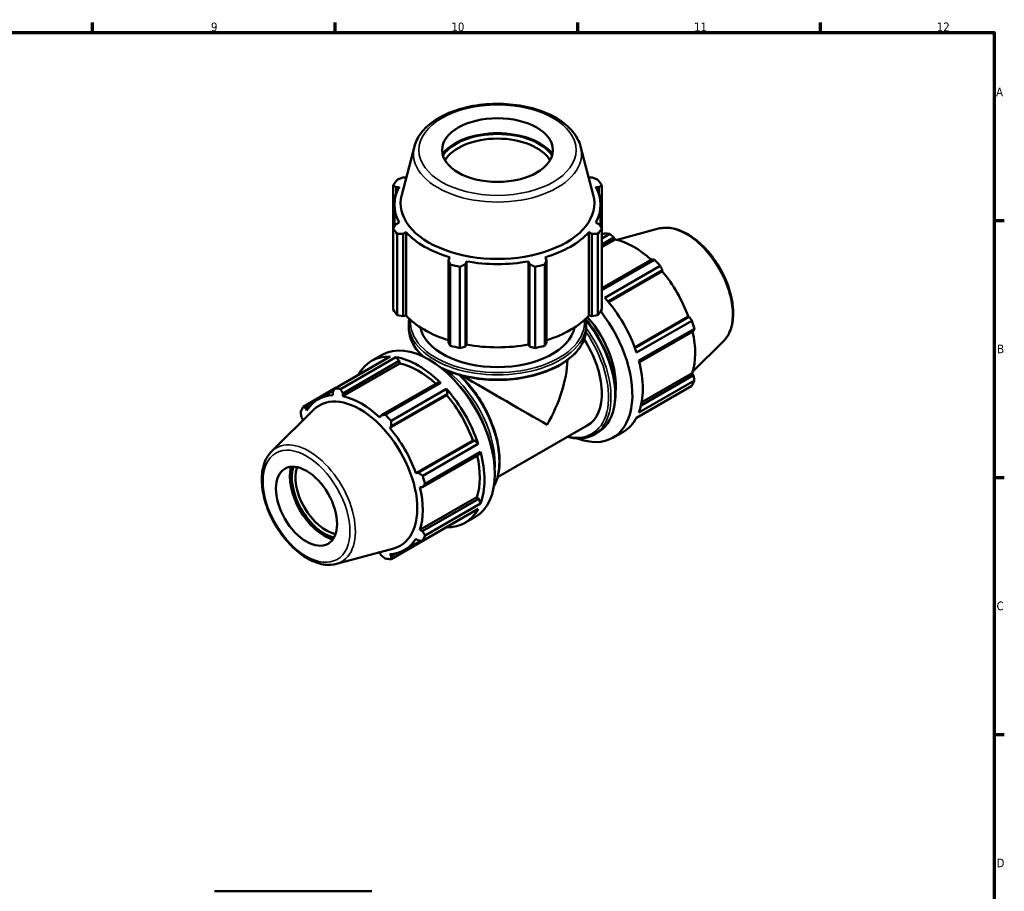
# Model space of a CAD drawing. Header units: millimetres. Extents: x 0 to 908, y 0 to 743.
# Tile 6 of 6: x 540 to 824, y 326 to 578. Entities that reach past the tile are written whole.
import ezdxf

# ---------------------------------------------------------------- set-up
doc = ezdxf.new("R2010")
doc.units = ezdxf.units.MM
for name, color, linetype, lineweight in [('Border (ISO)', 7, 'Continuous', 70), ('Visible (ISO)', 7, 'Continuous', 50), ('Visible Narrow (ISO)', 7, 'Continuous', 35)]:
    doc.layers.add(name, color=color, linetype=linetype, lineweight=lineweight)
doc.styles.add('Note Text (ISO)', font='tahoma.ttf')

# ---------------------------------------------------------------- blocks, each defined once
blk = doc.blocks.new('Borders Default Border')
at = {"layer": 'Border (ISO)'}
for p, q in [((560.67, 574), (560.67, 576.9)), ((630.75, 574), (630.75, 576.9)), ((700.83, 574), (700.83, 576.9)), ((770.92, 574), (770.92, 576.9)), ((821, 519.75), (823.9, 519.75)), ((821, 445.5), (823.9, 445.5)), ((821, 371.25), (823.9, 371.25))]:
    blk.add_line(p, q, dxfattribs=at)
at = {"layer": 'Border (ISO)', "flags": 128}
blk.add_lwpolyline([(20, 20), (20, 574), (821, 574), (821, 20), (20, 20)], dxfattribs=at)
at = {"layer": 'Border (ISO)', "color": 232, "true_color": 0xca0064, "char_height": 2.5, "attachment_point": 7, "style": 'Note Text (ISO)'}
for s, insert in [('9', (594.88, 574.35)), ('10', (664.29, 574.35)), ('11', (734.37, 574.4)), ('12', (804.46, 574.4)), ('A', (821.59, 555.62)), ('B', (821.89, 481.38)), ('C', (821.73, 407.08)), ('D', (821.73, 332.88))]:
    blk.add_mtext(s, dxfattribs=dict(at, insert=insert))

msp = doc.modelspace()

# ---------------------------------------------------------------- linework, layer by layer
at = {"layer": 'Visible (ISO)'}
for p, q in [((653.627, 541.113), (649.952, 527.141)), ((701.618, 541.113), (705.292, 527.141)), ((651.225, 532.17), (650.373, 532.17)), ((704.871, 532.17), (704.02, 532.17)), ((647.513, 529.901), (647.513, 517.422)), ((648.324, 529.321), (649.24, 529.41)), ((648.324, 527.264), (648.324, 529.321)), ((706.005, 529.41), (706.921, 529.321)), ((706.921, 529.321), (706.921, 527.264)), ((707.732, 517.422), (707.732, 529.901)), ((647.862, 517.966), (647.862, 524.256)), ((707.382, 517.966), (707.382, 524.256)), ((649.24, 519.103), (648.324, 518.682)), ((706.921, 518.682), (706.005, 519.103)), ((647.513, 493.962), (647.513, 517.422)), ((648.67, 515.813), (648.67, 492.353)), ((650.373, 515.833), (651.225, 516.343)), ((650.373, 492.033), (650.373, 515.833)), ((651.225, 492.288), (651.225, 516.343)), ((704.02, 492.288), (704.02, 516.343)), ((704.02, 516.343), (704.871, 515.833)), ((704.871, 515.833), (704.871, 492.033)), ((706.575, 492.353), (706.575, 515.813)), ((707.732, 517.422), (707.732, 493.962)), ((707.732, 515.606), (708.373, 515.975)), ((710.04, 515.814), (707.732, 514.485)), ((707.732, 512.827), (711.241, 514.848)), ((711.241, 514.848), (711.6, 514.224)), ((724.153, 517.356), (712.143, 514.098)), ((707.732, 511.997), (711.6, 514.224)), ((663.881, 509.055), (663.437, 508.31)), ((691.807, 508.31), (691.364, 509.055)), ((663.437, 508.31), (663.437, 484.51)), ((663.993, 483.529), (663.993, 506.989)), ((666.787, 506.322), (666.787, 482.862)), ((668.385, 507.13), (668.673, 507.912)), ((668.385, 483.33), (668.385, 507.13)), ((668.673, 483.857), (668.673, 507.912)), ((686.571, 483.857), (686.571, 507.912)), ((686.571, 507.912), (686.86, 507.13)), ((686.86, 507.13), (686.86, 483.33)), ((688.458, 482.862), (688.458, 506.322)), ((691.251, 506.989), (691.251, 483.529)), ((691.807, 484.51), (691.807, 508.31)), ((722.264, 508.5), (707.732, 500.132)), ((707.732, 499.594), (722.969, 508.368)), ((724.636, 506.61), (708.626, 497.391)), ((709.524, 496.351), (725.216, 505.387)), ((709.683, 496.16), (725.137, 505.059)), ((725.216, 505.387), (725.137, 505.059)), ((648.67, 492.353), (650.373, 492.033)), ((651.225, 492.288), (650.373, 492.033)), ((704.871, 492.033), (704.02, 492.288)), ((704.871, 492.033), (706.575, 492.353)), ((717.233, 483.081), (732.688, 491.981)), ((732.688, 491.981), (733.01, 491.887)), ((652.022, 488.609), (652.022, 489.835)), ((703.222, 488.609), (703.222, 489.835)), ((733.01, 491.887), (717.318, 482.85)), ((717.769, 481.556), (733.778, 490.775)), ((734.469, 488.451), (718.459, 479.231)), ((718.581, 478.757), (734.233, 487.77)), ((663.437, 484.51), (663.993, 483.529)), ((668.673, 483.857), (668.385, 483.33)), ((686.86, 483.33), (686.571, 483.857)), ((691.251, 483.529), (691.807, 484.51)), ((742.861, 484.869), (734.016, 476.116)), ((641.276, 479.157), (644.293, 480.894)), ((666.787, 482.862), (668.385, 483.33)), ((686.86, 483.33), (688.458, 482.862)), ((630.609, 471.194), (646.618, 480.413)), ((648.285, 480.251), (632.276, 471.032)), ((649.411, 478.412), (632.967, 468.943)), ((632.981, 469.78), (649.238, 479.143)), ((649.238, 479.143), (648.285, 480.251)), ((649.411, 478.412), (649.238, 479.143)), ((734.233, 475.026), (719.067, 466.293)), ((719.261, 467.232), (733.872, 475.647)), ((733.872, 475.647), (734.233, 475.026)), ((660.261, 472.795), (644.003, 463.433)), ((645.205, 463.587), (661.214, 472.806)), ((661.214, 472.806), (660.261, 472.795)), ((718.459, 464.283), (734.469, 473.502)), ((630.579, 471.136), (621.466, 465.888)), ((625.775, 468.049), (630.344, 470.68)), ((630.029, 470.067), (630.107, 469.22)), ((632.967, 468.943), (632.981, 469.78)), ((662.948, 469.247), (646.504, 459.777)), ((662.881, 471.048), (646.871, 461.829)), ((646.955, 460.32), (663.213, 469.682)), ((663.213, 469.682), (662.881, 471.048)), ((662.948, 469.247), (663.213, 469.682)), ((733.778, 471.972), (717.769, 462.753)), ((622.235, 465.543), (623.728, 466.403)), ((717.737, 462.694), (724.636, 466.667)), ((612.384, 452.992), (624.606, 465.086)), ((622.557, 464.838), (622.235, 465.543)), ((621.012, 462.835), (621.372, 462.214)), ((644.003, 463.433), (643.645, 462.793)), ((646.504, 459.777), (646.955, 460.32)), ((677.64, 445.573), (703.539, 460.487)), ((705.509, 457.883), (706.64, 458.534)), ((710.952, 456.967), (713.969, 458.704)), ((670.499, 456.169), (654.055, 446.699)), ((671.007, 456.182), (654.749, 446.819)), ((656.014, 445.994), (672.024, 455.213)), ((671.007, 456.182), (670.499, 456.169)), ((672.024, 455.213), (671.007, 456.182)), ((672.714, 452.888), (656.704, 443.669)), ((672.23, 452.065), (672.714, 452.888)), ((655.972, 442.703), (672.23, 452.065)), ((654.749, 446.819), (654.055, 446.699)), ((655.24, 442.711), (655.972, 442.703)), ((671.683, 439.834), (655.24, 430.365)), ((672.23, 439.321), (655.972, 429.958)), ((656.704, 428.72), (672.714, 437.94)), ((672.23, 439.321), (671.683, 439.834)), ((672.714, 437.94), (672.23, 439.321)), ((672.024, 436.41), (656.014, 427.191)), ((668.224, 432.361), (671.241, 434.098)), ((646.871, 421.885), (662.881, 431.105)), ((655.972, 429.958), (655.24, 430.365)), ((662.881, 431.105), (662.898, 431.155)), ((650.837, 424.53), (655.499, 427.214)), ((654.055, 427.741), (654.749, 427.25)), ((631.092, 420.505), (647.687, 425.006)), ((643.645, 423.636), (644.003, 423.013)), ((646.955, 422.727), (646.504, 423.359)), ((648.485, 423.608), (646.955, 422.727)), ((595.877, 325.927), (641.286, 325.927))]:
    msp.add_line(p, q, dxfattribs=at)
for centre, major_axis, ratio in [((677.622, 540.057), (16, 0), 0.5758617), ((622.468, 437.169), (6.238, -10.832), 0.5780931)]:
    msp.add_ellipse(centre, major_axis=major_axis, ratio=ratio, dxfattribs=at)
for centre, major_axis, ratio, start_param, end_param in [((677.622, 534.947), (-17.328, 0), 0.5758617, 3.5531171, 5.8716608), ((677.622, 534.947), (16.96, 0), 0.5758617, 0.3754797, 2.7661129), ((677.622, 534.162), (-16, 0), 0.5758617, 3.4671899, 5.9575881), ((677.622, 524.256), (-29.76, 0), 0.5758617, 5.7981397, 5.8032198), ((677.622, 524.256), (-29.76, 0), 0.5758617, 3.6215582, 3.6266382), ((677.622, 524.256), (-29.76, 0), 0.5758617, 5.9777527, 6.5886179), ((677.622, 523.661), (-32, 0), 0.5758617, 5.8432224, 5.93775), ((677.622, 524.256), (29.76, 0), 0.5758617, 5.9777527, 6.5886179), ((677.622, 523.661), (32, 0), 0.5758617, 0.3454353, 0.4399629), ((677.622, 524.728), (-27.985, 0), 0.5758617, 6.1329002, 9.5750631), ((677.622, 523.661), (-32, 0), 0.5758617, 0.3454353, 0.4399629), ((677.622, 524.256), (29.76, 0), 0.5758617, 3.6215582, 4.2324234), ((677.622, 524.256), (29.76, 0), 0.5758617, 5.1923545, 5.8032198), ((677.622, 523.661), (32, 0), 0.5758617, 5.8432224, 5.93775), ((716.505, 491.321), (-13.474, 23.398), 0.5780931, 5.8451561, 5.9396837), ((716.939, 491.571), (12.531, -21.76), 0.5780931, 2.0696433, 2.6635608), ((677.622, 523.661), (32, 0), 0.5758617, 4.2724261, 4.3669537), ((677.622, 524.256), (29.76, 0), 0.5758617, 4.4069564, 5.0178216), ((677.622, 523.661), (32, 0), 0.5758617, 5.0578243, 5.1523519), ((716.505, 491.321), (13.474, -23.398), 0.5780931, 1.9181653, 2.0126929), ((716.939, 491.571), (12.531, -21.76), 0.5780931, 1.2672974, 1.8781627), ((700.495, 482.102), (13.474, -23.398), 0.5780931, 1.2272947, 1.9181653), ((677.622, 500.201), (-32, 0), 0.5758617, 0.3454353, 0.4399629), ((677.622, 500.201), (-29.76, 0), 0.5758617, 0.4799655, 1.0739634), ((677.622, 500.201), (-29.76, 0), 0.5758617, 2.0676292, 2.6616271), ((697.478, 480.364), (13.474, -23.398), 0.5780931, 5.6701298, 8.0935778), ((677.622, 500.201), (32, 0), 0.5758617, 5.8432224, 5.93775), ((697.478, 480.364), (10.105, -17.548), 0.5780931, 0.6540386, 1.9176172), ((716.505, 491.321), (13.474, -23.398), 0.5780931, 1.1327672, 1.2272947), ((677.622, 490.244), (-22.4, 0), 0.5758617, 0.1098005, 3.0317922), ((716.939, 491.571), (12.531, -21.76), 0.5780931, 0.4818993, 1.0759774), ((657.767, 457.496), (-13.474, 23.398), 0.5780931, 3.1415927, 6.2831853), ((677.622, 500.201), (32, 0), 0.5758617, 4.2724261, 4.3669537), ((677.622, 500.201), (-29.76, 0), 0.5758617, 1.2653637, 1.8762289), ((677.622, 500.201), (32, 0), 0.5758617, 5.0578243, 5.1523519), ((693.433, 478.035), (10.105, -17.548), 0.5780931, 0, 1.6599538), ((654.75, 455.759), (-13.474, 23.398), 0.5780931, 5.9396837, 6.6266869), ((654.75, 455.759), (13.474, -23.398), 0.5780931, 2.0126929, 2.7035635), ((654.75, 455.759), (-12.531, 21.76), 0.5780931, 5.211236, 5.8051535), ((677.622, 468.93), (-14.333, -24.793), 0.5769785, 1.5717632, 2.3056084), ((700.495, 482.102), (13.474, -23.398), 0.5780931, 0.4418966, 1.1327672), ((677.622, 468.93), (-20.25, 11.706), 0.0016725, 3.9279577, 5.2447806), ((716.505, 491.321), (13.474, -23.398), 0.5780931, 0.347369, 0.4418966), ((638.306, 446.289), (-12.531, 21.76), 0.5780931, 5.9796864, 6.5905516), ((638.74, 446.54), (-13.474, 23.398), 0.5780931, 5.8451561, 5.9396837), ((654.75, 455.759), (13.474, -23.398), 0.5780931, 1.2272947, 1.9181653), ((654.75, 455.759), (-12.531, 21.76), 0.5780931, 4.4088901, 5.0197553), ((637.911, 446.062), (-11.673, 20.271), 0.5780931, 2.9904271, 6.4343509), ((638.306, 446.289), (-12.531, 21.76), 0.5780931, 5.1942882, 5.8051535), ((638.74, 446.54), (-13.474, 23.398), 0.5780931, 0.347369, 0.4418966), ((638.74, 446.54), (13.474, -23.398), 0.5780931, 1.9181653, 2.0126929), ((638.306, 446.289), (12.531, -21.76), 0.5780931, 3.6234919, 3.6515692), ((700.495, 482.102), (13.474, -23.398), 0.5780931, 0, 0.347369), ((638.306, 446.289), (-12.531, 21.76), 0.5780931, 4.4088901, 5.0197553), ((654.75, 455.759), (13.474, -23.398), 0.5780931, 0.4418966, 1.1327672), ((654.75, 455.759), (-12.531, 21.76), 0.5780931, 3.6234919, 4.2175701), ((627.595, 440.121), (-7.007, 12.168), 0.5780931, 0.5313908, 2.6102018), ((627.595, 440.121), (6.612, -11.482), 0.5780931, 3.6166366, 5.8081414), ((628.125, 440.427), (-6.238, 10.832), 0.5780931, 0.4686427, 2.6729499), ((638.74, 446.54), (13.474, -23.398), 0.5780931, 1.1327672, 1.2272947), ((638.306, 446.289), (-12.531, 21.76), 0.5780931, 3.6234919, 4.2343571), ((654.75, 455.759), (13.474, -23.398), 0.5780931, 5.9396837, 6.6305543), ((638.306, 446.289), (12.531, -21.76), 0.5780931, 5.9796864, 6.5905516), ((638.74, 446.54), (13.474, -23.398), 0.5780931, 0.347369, 0.4418966), ((638.306, 446.289), (12.531, -21.76), 0.5780931, 5.7732088, 5.8051535), ((638.74, 446.54), (13.474, -23.398), 0.5780931, 5.8451561, 5.9396837)]:
    msp.add_ellipse(centre, major_axis=major_axis, ratio=ratio, start_param=start_param, end_param=end_param, dxfattribs=at)
for points, knots in [([(701.618, 541.113), (701.224, 542.613), (700.458, 544.041), (698.232, 546.761), (696.711, 548.03), (693.064, 550.244), (690.915, 551.173), (686.25, 552.574), (683.737, 553.045), (678.602, 553.493), (675.981, 553.472), (670.879, 552.943), (668.399, 552.435), (663.809, 550.966), (661.702, 550.005), (658.081, 547.691), (656.567, 546.337), (654.592, 543.668), (653.969, 542.417), (653.627, 541.113)], [5.6480723, 5.6480723, 5.6480723, 5.6480723, 5.938321, 5.938321, 6.2569495, 6.2569495, 6.5879452, 6.5879452, 6.9181858, 6.9181858, 7.246878, 7.246878, 7.575645, 7.575645, 7.9060474, 7.9060474, 8.2368007, 8.2368007, 8.4890947, 8.4890947, 8.4890947, 8.4890947]), ([(724.153, 517.356), (725.326, 517.674), (726.597, 517.713), (729.314, 517.265), (730.77, 516.731), (733.695, 515.124), (735.164, 514.031), (737.933, 511.419), (739.233, 509.901), (741.538, 506.597), (742.544, 504.814), (744.171, 501.152), (744.792, 499.273), (745.58, 495.591), (745.747, 493.789), (745.583, 490.434), (745.252, 488.881), (744.209, 486.51), (743.606, 485.606), (742.861, 484.869)], [5.6508865, 5.6508865, 5.6508865, 5.6508865, 5.9414672, 5.9414672, 6.2600776, 6.2600776, 6.59097, 6.59097, 6.9211718, 6.9211718, 7.2498571, 7.2498571, 7.5786217, 7.5786217, 7.9089938, 7.9089938, 8.2396148, 8.2396148, 8.4901479, 8.4901479, 8.4901479, 8.4901479]), ([(703.118, 491.19), (704.598, 489.4), (705.95, 487.421), (708.336, 483.156), (709.35, 480.862), (710.86, 476.28), (711.355, 473.994), (711.77, 469.653), (711.689, 467.6), (710.947, 463.939), (710.286, 462.329), (708.611, 459.985), (707.695, 459.141), (706.64, 458.534)], [6.7846417, 6.7846417, 6.7846417, 6.7846417, 7.0918117, 7.0918117, 7.4144748, 7.4144748, 7.7374373, 7.7374373, 8.0609969, 8.0609969, 8.383481, 8.383481, 8.6413135, 8.6413135, 8.6413135, 8.6413135]), ([(652.022, 488.609), (652.022, 487.036), (652.448, 485.465), (653.97, 482.711), (654.961, 481.503), (656.2, 480.398)], [2.35619449, 2.35619449, 2.35619449, 2.35619449, 2.66419288, 2.66419288, 2.92931126, 2.92931126, 2.92931126, 2.92931126]), ([(661.552, 476.952), (661.947, 476.766), (662.352, 476.588), (664.997, 475.491), (667.483, 474.778), (672.709, 473.845), (675.448, 473.624), (680.906, 473.692), (683.624, 473.982), (688.771, 475.045), (691.198, 475.818), (695.52, 477.778), (697.414, 478.965), (700.464, 481.643), (701.622, 483.134), (702.924, 485.973), (703.222, 487.29), (703.222, 488.609)], [3.2431338, 3.2431338, 3.2431338, 3.2431338, 3.30299, 3.30299, 3.6262125, 3.6262125, 3.9488678, 3.9488678, 4.2713085, 4.2713085, 4.5940283, 4.5940283, 4.9173124, 4.9173124, 5.2396493, 5.2396493, 5.4977871, 5.4977871, 5.4977871, 5.4977871]), ([(666.715, 475.072), (667.652, 474.189), (668.562, 473.225), (670.998, 470.334), (672.43, 468.259), (674.876, 463.888), (675.89, 461.594), (677.399, 457.012), (677.894, 454.725), (678.31, 450.385), (678.229, 448.331), (677.583, 445.148), (677.152, 443.917), (676.569, 442.841)], [6.5902714, 6.5902714, 6.5902714, 6.5902714, 6.7689166, 6.7689166, 7.0918117, 7.0918117, 7.4144748, 7.4144748, 7.7374373, 7.7374373, 8.0609969, 8.0609969, 8.2991687, 8.2991687, 8.2991687, 8.2991687]), ([(705.509, 457.883), (704.253, 457.16), (702.805, 456.775), (700.15, 456.721), (698.996, 456.873), (697.816, 457.191)], [2.3581282, 2.3581282, 2.3581282, 2.3581282, 2.66524845, 2.66524845, 2.88287723, 2.88287723, 2.88287723, 2.88287723]), ([(612.384, 452.992), (611.52, 452.137), (610.848, 451.058), (609.871, 448.483), (609.603, 446.956), (609.524, 443.619), (609.732, 441.8), (610.602, 438.093), (611.263, 436.207), (612.963, 432.556), (614, 430.79), (616.351, 427.545), (617.664, 426.065), (620.453, 423.535), (621.928, 422.486), (624.912, 420.945), (626.422, 420.451), (628.996, 420.163), (630.08, 420.231), (631.092, 420.505)], [0.9346301, 0.9346301, 0.9346301, 0.9346301, 1.2252108, 1.2252108, 1.5438212, 1.5438212, 1.8747136, 1.8747136, 2.2049154, 2.2049154, 2.5336007, 2.5336007, 2.8623653, 2.8623653, 3.1927374, 3.1927374, 3.5233584, 3.5233584, 3.7738915, 3.7738915, 3.7738915, 3.7738915])]:
    msp.add_open_spline(points, degree=3, knots=knots, dxfattribs=at)
for points, weights in [([(648.67, 531.51), (649.539, 531.85), (650.373, 532.17)], [1, 1.00141557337, 1.00201451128]), ([(704.871, 532.17), (705.706, 531.85), (706.575, 531.51)], [1.00201451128, 1.00141557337, 1]), ([(648.324, 529.321), (647.927, 529.609), (647.513, 529.901)], [1.00201451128, 1.00141557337, 1]), ([(707.732, 529.901), (707.318, 529.609), (706.921, 529.321)], [1, 1.00141557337, 1.00201451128]), ([(647.513, 517.422), (647.927, 518.068), (648.324, 518.682)], [1, 1.00141557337, 1.00201451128]), ([(706.921, 518.682), (707.318, 518.068), (707.732, 517.422)], [1.00201451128, 1.00141557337, 1]), ([(650.373, 515.833), (649.539, 515.827), (648.67, 515.813)], [1.00201451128, 1.00141557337, 1]), ([(706.575, 515.813), (705.706, 515.827), (704.871, 515.833)], [1, 1.00141557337, 1.00201451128]), ([(711.241, 514.848), (710.655, 515.322), (710.04, 515.814)], [1.00223222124, 1.00152435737, 1]), ([(663.993, 506.989), (663.71, 507.666), (663.437, 508.31)], [1, 1.00141557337, 1.00201451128]), ([(668.385, 507.13), (667.602, 506.738), (666.787, 506.322)], [1.00201451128, 1.00141557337, 1]), ([(688.458, 506.322), (687.643, 506.738), (686.86, 507.13)], [1, 1.00141557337, 1.00201451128]), ([(691.807, 508.31), (691.535, 507.666), (691.251, 506.989)], [1.00201451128, 1.00141557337, 1]), ([(722.969, 508.368), (722.612, 508.437), (722.264, 508.5)], [1, 1.00152435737, 1.00223222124]), ([(725.216, 505.387), (724.934, 505.987), (724.636, 506.61)], [1.00223222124, 1.00152435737, 1]), ([(733.778, 490.775), (733.389, 491.344), (733.01, 491.887)], [1, 1.00152435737, 1.00223222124]), ([(734.233, 487.77), (734.351, 488.105), (734.469, 488.451)], [1.00223222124, 1.00152435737, 1]), ([(734.469, 473.502), (734.351, 474.281), (734.233, 475.026)], [1, 1.00152435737, 1.00223222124]), ([(630.029, 470.067), (630.311, 470.617), (630.609, 471.194)], [1.00223222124, 1.00152435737, 1]), ([(632.276, 471.032), (632.633, 470.392), (632.981, 469.78)], [1, 1.00152435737, 1.00223222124]), ([(724.636, 466.667), (724.651, 466.696), (724.666, 466.725)], [1, 1.0000768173, 1.00015156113]), ([(621.012, 462.835), (620.894, 463.58), (620.776, 464.359)], [1.00223222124, 1.00152435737, 1]), ([(621.466, 465.888), (621.856, 465.711), (622.235, 465.543)], [1, 1.00152435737, 1.00223222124]), ([(644.003, 463.433), (644.589, 463.507), (645.205, 463.587)], [1.00223222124, 1.00152435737, 1]), ([(646.871, 461.829), (646.912, 461.057), (646.955, 460.32)], [1, 1.00152435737, 1.00223222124]), ([(654.749, 446.819), (655.366, 446.414), (656.014, 445.994)], [1.00223222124, 1.00152435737, 1]), ([(656.704, 443.669), (656.328, 443.175), (655.972, 442.703)], [1, 1.00152435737, 1.00223222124]), ([(655.972, 429.958), (656.328, 429.351), (656.704, 428.72)], [1.00223222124, 1.00152435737, 1]), ([(656.014, 427.191), (655.366, 427.22), (654.749, 427.25)], [1, 1.00152435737, 1.00223222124]), ([(645.205, 422.047), (644.589, 422.538), (644.003, 423.013)], [1, 1.00152435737, 1.00223222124]), ([(646.955, 422.727), (646.912, 422.313), (646.871, 421.885)], [1.00223222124, 1.00152435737, 1])]:
    msp.add_rational_spline(points, weights, degree=2, dxfattribs=at)
for points in [[(652.151, 491.339), (652.065, 490.84), (652.022, 490.337), (652.022, 489.835)], [(703.222, 489.835), (703.222, 490.337), (703.179, 490.84), (703.094, 491.339)], [(654.529, 481.115), (654.855, 481.105), (655.185, 481.081), (655.518, 481.042)]]:
    msp.add_open_spline(points, degree=3, dxfattribs=at)
at = {"layer": 'Visible Narrow (ISO)'}
for centre, major_axis, ratio in [((677.622, 540.057), (22.704, 0), 0.5758617), ((622.468, 437.169), (8.852, -15.371), 0.5780931)]:
    msp.add_ellipse(centre, major_axis=major_axis, ratio=ratio, dxfattribs=at)
for centre, major_axis, ratio, start_param, end_param in [((677.622, 539.021), (-24.269, 0), 0.5758617, 6.1329002, 9.5750631), ((732.077, 500.288), (-9.462, 16.431), 0.5780931, 3.2927583, 6.1320197), ((677.622, 489.835), (-25.6, 0), 0.5758617, 0, 3.1415927), ((677.622, 490.244), (25.1, 0), 0.5758617, 3.0916197, 6.3331583), ((694.918, 478.89), (11.722, -20.356), 0.5780931, 0, 1.8383035), ((677.622, 488.609), (-25.6, 0), 0.5758617, 0, 0.6063139), ((677.622, 488.609), (25.6, 0), 0.5758617, 4.0043091, 6.2831853), ((693.433, 478.035), (11.473, -19.923), 0.5780931, 5.7899756, 8.0004263), ((693.787, 478.239), (11.722, -20.356), 0.5780931, 0, 1.7539744), ((661.458, 459.622), (-11.722, 20.356), 0.5780931, 5.8605431, 5.9201138), ((660.327, 458.97), (-11.722, 20.356), 0.5780931, 3.8225116, 5.3274646), ((661.458, 459.622), (11.722, -20.356), 0.5780931, 0.3630715, 2.0608206), ((659.973, 458.767), (11.473, -19.923), 0.5780931, 1.1066507, 2.034942), ((623.168, 437.572), (-9.462, 16.431), 0.5780931, 2.9904271, 6.4343509)]:
    msp.add_ellipse(centre, major_axis=major_axis, ratio=ratio, start_param=start_param, end_param=end_param, dxfattribs=at)

# ---------------------------------------------------------------- block references
msp.add_blockref('Borders Default Border', (0, 0))

doc.saveas('drawing.dxf')
